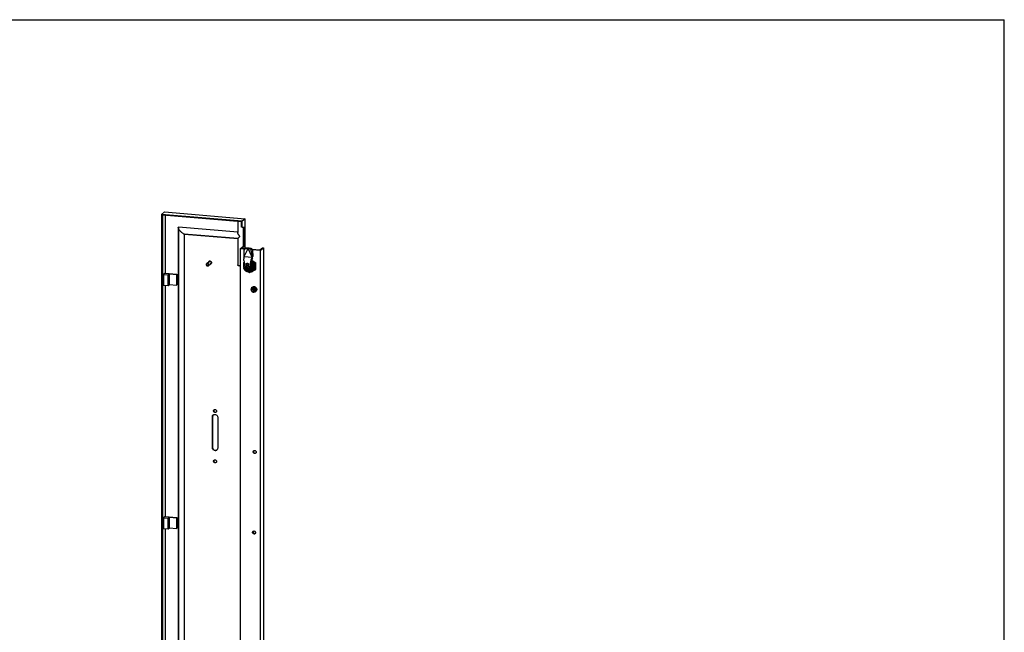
# Model space of a CAD drawing. Header units: inches. Extents: x 0 to 170, y 0 to 110.
# Tile 6 of 6: x 82 to 170, y 55 to 110. Entities that reach past the tile are written whole.
import ezdxf

# ---------------------------------------------------------------- set-up
doc = ezdxf.new("R2010")
doc.units = ezdxf.units.IN
doc.header["$LTSCALE"] = 9.35
doc.header["$MEASUREMENT"] = 0
doc.layers.get('0').update_dxf_attribs({"linetype": 'CONTINUOUS'})

msp = doc.modelspace()

# ---------------------------------------------------------------- linework, layer by layer
at = {"color": 7, "linetype": 'Continuous'}
for p in [(0, 110), (170, 0)]:
    msp.add_line(p, (170, 110), dxfattribs=at)
at = {"color": 6, "linetype": 'Continuous'}
for p, q in [((94.344, 92.523), (94.608, 92.738)), ((94.344, 92.523), (94.344, 17.192)), ((101.589, 91.916), (94.344, 92.523)), ((94.419, 92.441), (94.419, 17.262)), ((101.514, 91.846), (94.419, 92.441)), ((94.608, 92.738), (101.854, 92.131)), ((94.659, 92.421), (94.659, 87.23)), ((101.854, 92.131), (101.589, 91.916)), ((101.854, 89.516), (101.854, 92.131)), ((95.849, 91.337), (95.849, 18.519)), ((101.184, 90.922), (95.857, 91.368)), ((95.857, 91.337), (95.857, 18.525)), ((95.883, 91.228), (95.866, 91.266)), ((101.184, 91.874), (101.184, 90.889)), ((101.193, 91.873), (101.193, 90.921)), ((101.514, 91.37), (101.514, 91.846)), ((101.589, 91.364), (101.514, 91.37)), ((101.589, 91.364), (101.589, 91.916)), ((101.589, 91.364), (101.752, 91.359)), ((101.718, 91.232), (101.717, 91.269)), ((101.718, 89.866), (101.718, 91.232)), ((101.791, 91.263), (101.793, 91.226)), ((101.793, 89.86), (101.793, 91.226)), ((101.185, 90.346), (96.391, 90.748)), ((96.419, 19.047), (96.419, 90.752)), ((96.419, 90.752), (101.185, 90.352)), ((101.184, 90.346), (101.184, 87.96)), ((101.184, 90.346), (101.185, 90.346)), ((101.193, 90.351), (101.193, 87.978)), ((101.228, 90.392), (101.212, 90.376)), ((101.245, 90.408), (101.228, 90.392)), ((101.318, 90.479), (101.245, 90.408)), ((101.333, 90.493), (101.318, 90.479)), ((101.436, 89.466), (101.664, 89.651)), ((101.436, 18.92), (101.436, 89.466)), ((101.436, 89.466), (101.762, 89.439)), ((101.535, 89.48), (101.739, 89.645)), ((101.535, 89.48), (101.79, 89.458)), ((101.768, 88.84), (101.756, 89.366)), ((101.76, 88.737), (102.116, 89.467)), ((101.768, 89.329), (101.765, 89.3)), ((101.778, 88.773), (101.765, 89.3)), ((101.766, 89.422), (101.78, 89.447)), ((101.919, 89.45), (101.888, 89.445)), ((101.909, 89.516), (102.102, 89.525)), ((101.919, 89.45), (102.112, 89.458)), ((102.102, 89.525), (102.112, 89.458)), ((102.116, 89.467), (102.164, 89.506)), ((102.472, 88.677), (102.116, 89.467)), ((102.12, 89.458), (102.218, 89.515)), ((102.12, 89.458), (102.271, 89.42)), ((102.154, 89.509), (102.164, 89.506)), ((102.164, 89.506), (102.174, 89.508)), ((102.174, 89.508), (102.184, 89.51)), ((102.184, 89.51), (102.193, 89.511)), ((102.21, 89.514), (102.218, 89.515)), ((102.218, 89.515), (102.369, 89.477)), ((102.295, 89.411), (102.271, 89.42)), ((102.467, 89.402), (103.182, 89.342)), ((102.481, 89.379), (103.233, 89.316)), ((102.504, 89.303), (102.552, 88.774)), ((103.182, 89.342), (103.411, 89.527)), ((103.233, 89.316), (103.486, 89.521)), ((103.233, 18.769), (103.233, 89.316)), ((103.411, 89.527), (103.486, 89.521)), ((103.486, 89.521), (103.486, 18.974)), ((101.737, 88.39), (101.736, 88.413)), ((101.737, 88.39), (101.794, 88.082)), ((101.74, 88.502), (101.743, 88.522)), ((101.748, 88.649), (101.743, 88.522)), ((101.748, 88.649), (101.76, 88.7)), ((101.772, 88.746), (101.76, 88.737)), ((101.76, 88.7), (101.76, 88.737)), ((102.472, 88.64), (101.76, 88.7)), ((102.401, 88.467), (102.459, 88.589)), ((102.435, 88.387), (102.401, 88.467)), ((102.406, 89.246), (102.454, 88.717)), ((102.493, 88.509), (102.435, 88.387)), ((102.445, 88.407), (102.803, 88.167)), ((102.552, 88.774), (102.454, 88.717)), ((102.472, 88.64), (102.459, 88.589)), ((102.493, 88.509), (102.459, 88.589)), ((102.52, 88.717), (102.472, 88.677)), ((102.472, 88.677), (102.472, 88.64)), ((102.506, 88.56), (102.493, 88.509)), ((102.506, 88.56), (102.51, 88.579)), ((102.52, 88.679), (102.52, 88.717)), ((102.52, 88.659), (102.52, 88.679)), ((98.36, 87.986), (98.371, 87.957)), ((98.371, 87.957), (98.389, 87.932)), ((98.435, 88.131), (98.62, 88.281)), ((98.525, 87.903), (98.543, 87.915)), ((98.544, 88.042), (98.529, 88.062)), ((98.543, 87.915), (98.769, 88.098)), ((98.544, 87.947), (98.553, 87.969)), ((98.607, 88.296), (98.616, 88.304)), ((98.664, 88.301), (98.694, 88.303)), ((98.725, 88.077), (98.694, 88.075)), ((98.781, 88.082), (98.806, 88.106)), ((98.781, 88.082), (98.79, 88.09)), ((101.436, 87.884), (101.39, 87.886)), ((101.74, 87.997), (101.731, 87.907)), ((101.731, 87.907), (101.732, 87.955)), ((101.732, 87.86), (101.731, 87.907)), ((101.731, 87.907), (101.74, 87.816)), ((101.732, 87.955), (101.733, 88.004)), ((101.733, 87.812), (101.732, 87.86)), ((101.733, 88.004), (101.735, 88.054)), ((101.735, 87.765), (101.733, 87.812)), ((101.735, 88.054), (101.737, 88.106)), ((101.737, 88.106), (101.74, 88.159)), ((101.743, 87.802), (101.738, 87.738)), ((101.738, 87.738), (101.745, 87.675)), ((101.74, 88.159), (101.743, 88.213)), ((101.762, 88.08), (101.74, 87.997)), ((101.743, 87.621), (101.74, 87.669)), ((101.743, 88.213), (101.768, 88.224)), ((101.794, 88.082), (101.743, 87.802)), ((101.753, 87.613), (101.743, 87.621)), ((101.745, 87.675), (101.765, 87.614)), ((101.78, 88.117), (101.762, 88.08)), ((101.765, 87.614), (101.795, 87.556)), ((101.795, 87.556), (101.835, 87.505)), ((101.837, 87.782), (101.833, 87.737)), ((101.833, 87.737), (101.839, 87.685)), ((101.85, 87.822), (101.837, 87.782)), ((101.839, 87.685), (101.855, 87.637)), ((101.871, 87.86), (101.85, 87.822)), ((101.855, 87.637), (101.882, 87.592)), ((101.898, 87.892), (101.871, 87.86)), ((101.878, 87.764), (101.875, 87.73)), ((101.875, 87.73), (101.878, 87.695)), ((101.887, 87.796), (101.878, 87.764)), ((101.878, 87.695), (101.888, 87.662)), ((101.882, 87.592), (101.917, 87.553)), ((101.903, 87.825), (101.887, 87.796)), ((101.888, 87.662), (101.903, 87.631)), ((101.932, 87.917), (101.898, 87.892)), ((101.924, 87.85), (101.903, 87.825)), ((101.903, 87.631), (101.923, 87.603)), ((101.917, 87.553), (101.959, 87.522)), ((101.923, 87.603), (101.948, 87.578)), ((101.951, 87.871), (101.924, 87.85)), ((101.971, 87.935), (101.932, 87.917)), ((101.948, 87.578), (101.978, 87.558)), ((101.955, 88.035), (101.952, 88.057)), ((101.952, 87.729), (101.966, 87.732)), ((102.015, 87.706), (101.952, 87.691)), ((101.961, 87.69), (101.952, 87.691)), ((101.982, 87.887), (101.953, 87.872)), ((101.963, 88.014), (101.955, 88.035)), ((101.959, 87.522), (102.007, 87.501)), ((101.97, 87.688), (101.961, 87.69)), ((101.976, 87.996), (101.963, 88.014)), ((101.979, 87.687), (101.97, 87.688)), ((102.012, 87.944), (101.971, 87.935)), ((101.977, 88.096), (101.974, 88.076)), ((101.974, 88.076), (101.977, 88.054)), ((101.993, 87.982), (101.976, 87.996)), ((101.985, 88.115), (101.977, 88.096)), ((101.978, 87.558), (102.013, 87.543)), ((101.979, 88.117), (101.993, 88.126)), ((101.989, 87.686), (101.979, 87.687)), ((102.018, 87.895), (101.982, 87.887)), ((101.989, 87.724), (101.998, 87.722)), ((101.989, 87.722), (101.991, 87.705)), ((101.998, 87.684), (101.989, 87.686)), ((101.993, 88.126), (102.012, 88.132)), ((102.012, 87.972), (101.993, 87.982)), ((101.998, 87.722), (102.008, 87.721)), ((102.008, 87.683), (101.998, 87.684)), ((102.012, 88.132), (102.034, 88.134)), ((102.034, 87.967), (102.012, 87.972)), ((102.056, 87.945), (102.012, 87.944)), ((102.013, 87.543), (102.05, 87.535)), ((102.016, 87.739), (102.015, 87.728)), ((102.015, 87.721), (102.015, 87.706)), ((102.036, 87.706), (102.015, 87.706)), ((102.015, 87.675), (102.016, 87.665)), ((102.016, 88), (102.035, 87.99)), ((102.016, 87.749), (102.016, 87.739)), ((102.016, 87.665), (102.016, 87.655)), ((102.016, 87.655), (102.017, 87.646)), ((102.056, 87.895), (102.018, 87.895)), ((102.019, 87.792), (102.018, 87.781)), ((102.018, 87.627), (102.019, 87.618)), ((102.041, 87.768), (102.019, 87.792)), ((102.019, 87.792), (102.025, 87.791)), ((102.019, 87.618), (102.023, 87.627)), ((102.021, 87.662), (102.037, 87.654)), ((102.025, 87.791), (102.031, 87.791)), ((102.026, 87.636), (102.041, 87.677)), ((102.031, 87.791), (102.038, 87.79)), ((102.034, 88.134), (102.079, 88.13)), ((102.079, 87.963), (102.034, 87.967)), ((102.035, 87.99), (102.057, 87.985)), ((102.035, 87.705), (102.088, 87.701)), ((102.044, 87.744), (102.036, 87.744)), ((102.037, 87.654), (102.046, 87.652)), ((102.038, 87.79), (102.044, 87.79)), ((102.041, 87.768), (102.045, 87.734)), ((102.053, 87.767), (102.041, 87.768)), ((102.046, 87.726), (102.041, 87.677)), ((102.049, 87.676), (102.041, 87.677)), ((102.044, 87.79), (102.05, 87.789)), ((102.044, 87.706), (102.044, 87.744)), ((102.052, 87.713), (102.044, 87.706)), ((102.065, 87.706), (102.044, 87.706)), ((102.05, 87.789), (102.057, 87.789)), ((102.05, 87.535), (102.087, 87.536)), ((102.053, 87.736), (102.054, 87.746)), ((102.053, 87.725), (102.053, 87.736)), ((102.053, 87.662), (102.053, 87.672)), ((102.054, 87.652), (102.053, 87.662)), ((102.054, 87.757), (102.055, 87.767)), ((102.054, 87.746), (102.054, 87.757)), ((102.054, 87.642), (102.054, 87.652)), ((102.055, 87.633), (102.054, 87.642)), ((102.055, 87.767), (102.056, 87.778)), ((102.056, 87.624), (102.055, 87.633)), ((102.101, 87.937), (102.056, 87.945)), ((102.093, 87.887), (102.056, 87.895)), ((102.056, 87.778), (102.057, 87.789)), ((102.057, 87.614), (102.056, 87.624)), ((102.057, 87.789), (102.061, 87.784)), ((102.064, 87.634), (102.057, 87.614)), ((102.06, 87.717), (102.071, 87.716)), ((102.071, 87.678), (102.06, 87.679)), ((102.081, 87.703), (102.065, 87.706)), ((102.081, 87.703), (102.071, 87.716)), ((102.071, 87.716), (102.081, 87.716)), ((102.081, 87.678), (102.071, 87.678)), ((102.101, 87.964), (102.079, 87.963)), ((102.081, 87.711), (102.08, 87.694)), ((102.081, 87.716), (102.092, 87.715)), ((102.083, 87.715), (102.081, 87.703)), ((102.087, 87.536), (102.123, 87.544)), ((102.105, 87.698), (102.088, 87.701)), ((102.092, 87.715), (102.102, 87.715)), ((102.127, 87.873), (102.093, 87.887)), ((102.12, 87.971), (102.101, 87.964)), ((102.142, 87.92), (102.101, 87.937)), ((102.102, 87.982), (102.125, 87.983)), ((102.102, 87.715), (102.113, 87.715)), ((102.105, 87.711), (102.105, 87.698)), ((102.115, 87.687), (102.105, 87.698)), ((102.106, 87.493), (102.153, 87.506)), ((102.113, 87.715), (102.124, 87.715)), ((102.124, 87.677), (102.113, 87.677)), ((102.119, 87.72), (102.124, 87.715)), ((102.124, 87.677), (102.119, 87.682)), ((102.12, 88.115), (102.137, 88.101)), ((102.133, 87.979), (102.12, 87.971)), ((102.123, 87.544), (102.155, 87.559)), ((102.124, 87.684), (102.124, 87.696)), ((102.124, 87.677), (102.124, 87.684)), ((102.157, 87.852), (102.127, 87.873)), ((102.141, 87.985), (102.133, 87.979)), ((102.137, 88.101), (102.15, 88.083)), ((102.181, 87.896), (102.142, 87.92)), ((102.15, 88.083), (102.158, 88.062)), ((102.153, 87.506), (102.196, 87.529)), ((102.155, 87.559), (102.182, 87.58)), ((102.183, 87.828), (102.157, 87.852)), ((102.158, 88.062), (102.161, 88.04)), ((102.215, 87.865), (102.181, 87.896)), ((102.182, 87.58), (102.203, 87.606)), ((102.203, 87.799), (102.183, 87.828)), ((102.196, 87.529), (102.231, 87.562)), ((102.218, 87.768), (102.203, 87.799)), ((102.203, 87.606), (102.218, 87.635)), ((102.242, 87.828), (102.215, 87.865)), ((102.227, 87.735), (102.218, 87.768)), ((102.218, 87.635), (102.227, 87.666)), ((102.231, 87.7), (102.227, 87.735)), ((102.227, 87.668), (102.231, 87.7)), ((102.231, 87.562), (102.258, 87.603)), ((102.263, 87.788), (102.242, 87.828)), ((102.258, 87.603), (102.274, 87.648)), ((102.275, 87.745), (102.263, 87.788)), ((102.274, 87.648), (102.28, 87.699)), ((102.28, 87.699), (102.275, 87.745)), ((102.284, 87.473), (102.323, 87.52)), ((102.297, 87.466), (102.349, 87.507)), ((102.338, 87.518), (102.315, 87.498)), ((102.318, 88.038), (102.376, 88.337)), ((102.367, 88.077), (102.318, 88.038)), ((102.369, 87.75), (102.318, 88.038)), ((102.323, 87.52), (102.351, 87.573)), ((102.374, 87.563), (102.338, 87.518)), ((102.349, 87.507), (102.389, 87.558)), ((102.351, 87.573), (102.369, 87.634)), ((102.424, 88.376), (102.367, 88.077)), ((102.367, 88.077), (102.418, 87.789)), ((102.372, 87.73), (102.369, 87.75)), ((102.401, 87.614), (102.374, 87.563)), ((102.376, 88.337), (102.424, 88.376)), ((102.378, 88.359), (102.376, 88.337)), ((102.38, 88.091), (102.425, 88.049)), ((102.429, 87.944), (102.388, 88)), ((102.389, 87.558), (102.419, 87.618)), ((102.425, 87.82), (102.4, 87.889)), ((102.418, 87.673), (102.401, 87.614)), ((102.409, 88.23), (102.452, 88.203)), ((102.425, 87.517), (102.409, 87.502)), ((102.45, 88.311), (102.415, 88.329)), ((102.417, 88.338), (102.449, 88.315)), ((102.421, 87.692), (102.418, 87.673)), ((102.419, 87.618), (102.434, 87.684)), ((102.425, 88.049), (102.454, 88.013)), ((102.437, 87.752), (102.425, 87.82)), ((102.467, 87.565), (102.425, 87.517)), ((102.459, 87.882), (102.429, 87.944)), ((102.434, 87.684), (102.437, 87.752)), ((102.449, 88.315), (102.49, 88.287)), ((102.49, 88.287), (102.45, 88.311)), ((102.452, 88.203), (102.492, 88.171)), ((102.454, 88.013), (102.479, 87.974)), ((102.5, 87.62), (102.467, 87.565)), ((102.479, 87.974), (102.5, 87.934)), ((102.483, 87.682), (102.487, 87.749)), ((102.51, 87.529), (102.492, 87.515)), ((102.522, 87.681), (102.5, 87.62)), ((102.51, 87.529), (102.506, 87.526)), ((102.528, 87.545), (102.51, 87.529)), ((102.534, 87.747), (102.522, 87.681)), ((102.527, 87.847), (102.534, 87.802)), ((102.528, 87.568), (102.551, 87.61)), ((102.561, 87.579), (102.528, 87.545)), ((102.539, 87.803), (102.539, 87.747)), ((102.54, 87.723), (102.539, 87.747)), ((102.545, 87.904), (102.548, 87.931)), ((102.548, 87.931), (102.551, 87.958)), ((102.551, 87.958), (102.611, 88.007)), ((102.611, 87.659), (102.551, 87.61)), ((102.588, 87.617), (102.561, 87.579)), ((102.563, 87.446), (102.624, 87.503)), ((102.588, 88.053), (102.611, 88.007)), ((102.611, 87.659), (102.588, 87.617)), ((102.611, 87.907), (102.611, 88.007)), ((102.611, 87.907), (102.618, 87.913)), ((102.611, 87.71), (102.619, 87.742)), ((102.611, 87.71), (102.612, 87.727)), ((102.611, 87.659), (102.611, 87.71)), ((102.616, 87.883), (102.612, 87.908)), ((102.612, 87.727), (102.613, 87.744)), ((102.621, 87.874), (102.613, 87.908)), ((102.613, 87.761), (102.617, 87.785)), ((102.619, 87.766), (102.613, 87.761)), ((102.613, 87.744), (102.613, 87.761)), ((102.619, 87.859), (102.616, 87.883)), ((102.617, 87.785), (102.619, 87.809)), ((102.62, 87.834), (102.619, 87.859)), ((102.619, 87.809), (102.62, 87.834)), ((102.619, 87.742), (102.624, 87.775)), ((102.625, 87.841), (102.621, 87.874)), ((102.624, 87.775), (102.626, 87.808)), ((102.624, 87.503), (102.675, 87.572)), ((102.626, 87.808), (102.625, 87.841)), ((102.754, 87.536), (102.661, 87.487)), ((102.712, 88), (102.675, 88.084)), ((102.675, 87.572), (102.712, 87.65)), ((102.734, 87.913), (102.712, 88)), ((102.712, 87.65), (102.734, 87.733)), ((102.742, 87.822), (102.734, 87.913)), ((102.734, 87.733), (102.742, 87.822)), ((102.743, 87.87), (102.742, 87.822)), ((102.745, 87.68), (102.748, 87.632)), ((102.748, 87.632), (102.751, 87.584)), ((102.751, 87.584), (102.754, 87.536)), ((102.754, 88.128), (102.803, 88.167)), ((102.754, 87.536), (102.803, 87.575)), ((102.803, 87.575), (102.803, 88.167)), ((94.659, 87.23), (94.521, 87.117)), ((94.521, 87.117), (94.521, 86.16)), ((94.521, 87.117), (94.951, 87.081)), ((94.659, 87.23), (95.708, 87.142)), ((94.951, 87.081), (95.066, 87.174)), ((94.951, 86.124), (94.951, 87.081)), ((95.066, 86.217), (95.066, 87.174)), ((95.066, 87.174), (95.684, 87.122)), ((95.708, 87.142), (95.684, 87.122)), ((95.684, 87.122), (95.684, 86.165)), ((95.708, 87.142), (95.708, 86.185)), ((101.998, 87.406), (102.06, 87.395)), ((102.007, 87.501), (102.056, 87.492)), ((102.056, 87.492), (102.106, 87.493)), ((102.111, 87.362), (102.067, 87.388)), ((102.069, 87.396), (102.106, 87.38)), ((102.106, 87.38), (102.149, 87.367)), ((102.156, 87.335), (102.111, 87.362)), ((102.117, 87.391), (102.182, 87.392)), ((102.149, 87.367), (102.193, 87.358)), ((102.202, 87.309), (102.156, 87.335)), ((102.181, 87.411), (102.236, 87.437)), ((102.182, 87.392), (102.246, 87.404)), ((102.193, 87.358), (102.237, 87.352)), ((102.249, 87.283), (102.202, 87.309)), ((102.236, 87.437), (102.267, 87.459)), ((102.238, 87.436), (102.297, 87.466)), ((102.246, 87.404), (102.306, 87.428)), ((102.329, 87.321), (102.249, 87.283)), ((102.267, 87.459), (102.284, 87.473)), ((102.306, 87.428), (102.362, 87.465)), ((102.321, 87.421), (102.348, 87.421)), ((102.325, 87.352), (102.368, 87.359)), ((102.409, 87.36), (102.329, 87.321)), ((102.348, 87.421), (102.391, 87.441)), ((102.368, 87.359), (102.41, 87.368)), ((102.391, 87.441), (102.431, 87.466)), ((102.49, 87.4), (102.409, 87.36)), ((102.41, 87.368), (102.45, 87.382)), ((102.431, 87.466), (102.449, 87.48)), ((102.449, 87.48), (102.468, 87.496)), ((102.455, 87.484), (102.449, 87.48)), ((102.45, 87.382), (102.49, 87.4)), ((102.49, 87.4), (102.563, 87.446)), ((102.573, 87.442), (102.49, 87.4)), ((102.661, 87.487), (102.573, 87.442)), ((94.521, 86.16), (94.951, 86.124)), ((94.659, 86.149), (94.659, 65.397)), ((94.951, 86.124), (95.066, 86.217)), ((95.066, 86.217), (95.684, 86.165)), ((95.708, 86.185), (95.684, 86.165)), ((102.383, 85.748), (102.374, 85.774)), ((102.393, 85.775), (102.392, 85.732)), ((102.403, 85.815), (102.393, 85.775)), ((102.402, 85.823), (102.408, 85.865)), ((102.421, 85.852), (102.403, 85.815)), ((102.408, 85.865), (102.421, 85.904)), ((102.421, 85.904), (102.44, 85.94)), ((102.448, 85.882), (102.421, 85.852)), ((102.43, 85.741), (102.426, 85.712)), ((102.44, 85.94), (102.466, 85.972)), ((102.443, 85.879), (102.458, 85.901)), ((102.454, 85.887), (102.448, 85.882)), ((102.454, 85.887), (102.46, 85.892)), ((102.458, 85.901), (102.475, 85.924)), ((102.479, 85.905), (102.46, 85.892)), ((102.482, 85.806), (102.464, 85.794)), ((102.473, 85.801), (102.464, 85.794)), ((102.466, 85.972), (102.484, 85.988)), ((102.486, 85.784), (102.467, 85.771)), ((102.475, 85.924), (102.491, 85.947)), ((102.5, 85.916), (102.479, 85.905)), ((102.484, 85.988), (102.498, 85.998)), ((102.49, 85.993), (102.484, 85.988)), ((102.509, 85.791), (102.486, 85.784)), ((102.491, 85.947), (102.541, 85.987)), ((102.498, 85.998), (102.533, 86.018)), ((102.498, 85.821), (102.516, 85.833)), ((102.522, 85.924), (102.5, 85.916)), ((102.516, 85.833), (102.543, 85.842)), ((102.541, 85.987), (102.574, 85.98)), ((102.541, 85.937), (102.567, 85.932)), ((102.567, 85.932), (102.593, 85.929)), ((102.595, 85.796), (102.568, 85.81)), ((102.593, 85.928), (102.569, 85.93)), ((102.573, 86.035), (102.627, 86.042)), ((102.618, 85.776), (102.595, 85.796)), ((102.622, 85.716), (102.613, 85.739)), ((102.614, 86.037), (102.657, 86.035)), ((102.627, 86.042), (102.681, 86.037)), ((102.644, 85.969), (102.681, 85.964)), ((102.681, 86.037), (102.733, 86.019)), ((102.681, 85.964), (102.719, 85.961)), ((102.708, 85.918), (102.758, 85.959)), ((102.719, 85.961), (102.758, 85.959)), ((102.733, 86.019), (102.784, 85.99)), ((102.74, 86.009), (102.778, 85.985)), ((102.758, 85.959), (102.771, 85.922)), ((102.771, 85.922), (102.785, 85.887)), ((102.778, 85.985), (102.816, 85.951)), ((102.784, 85.99), (102.818, 85.96)), ((102.785, 85.887), (102.801, 85.852)), ((102.801, 85.852), (102.818, 85.818)), ((102.805, 85.713), (102.854, 85.753)), ((102.816, 85.951), (102.846, 85.911)), ((102.818, 85.96), (102.846, 85.926)), ((102.818, 85.818), (102.836, 85.785)), ((102.836, 85.785), (102.854, 85.753)), ((102.846, 85.926), (102.868, 85.887)), ((102.846, 85.911), (102.869, 85.866)), ((102.868, 85.887), (102.884, 85.846)), ((102.884, 85.846), (102.892, 85.804)), ((102.888, 85.771), (102.884, 85.723)), ((102.894, 85.76), (102.885, 85.709)), ((102.892, 85.804), (102.894, 85.76)), ((102.392, 85.732), (102.4, 85.69)), ((102.4, 85.69), (102.418, 85.65)), ((102.418, 85.65), (102.443, 85.614)), ((102.426, 85.712), (102.43, 85.682)), ((102.443, 85.731), (102.439, 85.706)), ((102.439, 85.706), (102.443, 85.68)), ((102.443, 85.614), (102.476, 85.584)), ((102.471, 85.57), (102.456, 85.595)), ((102.459, 85.629), (102.482, 85.609)), ((102.466, 85.636), (102.486, 85.619)), ((102.471, 85.57), (102.481, 85.578)), ((102.497, 85.565), (102.471, 85.57)), ((102.476, 85.584), (102.513, 85.562)), ((102.482, 85.609), (102.509, 85.595)), ((102.486, 85.619), (102.508, 85.608)), ((102.508, 85.608), (102.532, 85.603)), ((102.509, 85.595), (102.538, 85.589)), ((102.513, 85.562), (102.554, 85.548)), ((102.532, 85.603), (102.556, 85.604)), ((102.554, 85.548), (102.596, 85.544)), ((102.556, 85.604), (102.579, 85.611)), ((102.579, 85.611), (102.598, 85.625)), ((102.595, 85.599), (102.613, 85.611)), ((102.596, 85.544), (102.637, 85.55)), ((102.598, 85.625), (102.613, 85.643)), ((102.613, 85.643), (102.622, 85.664)), ((102.623, 85.619), (102.613, 85.611)), ((102.613, 85.611), (102.618, 85.615)), ((102.618, 85.615), (102.636, 85.637)), ((102.626, 85.69), (102.622, 85.716)), ((102.622, 85.664), (102.626, 85.69)), ((102.636, 85.637), (102.647, 85.664)), ((102.637, 85.55), (102.675, 85.564)), ((102.647, 85.664), (102.651, 85.693)), ((102.687, 85.54), (102.66, 85.542)), ((102.675, 85.564), (102.702, 85.582)), ((102.7, 85.56), (102.687, 85.54)), ((102.687, 85.54), (102.691, 85.543)), ((102.713, 85.58), (102.7, 85.56)), ((102.702, 85.582), (102.708, 85.587)), ((102.708, 85.587), (102.721, 85.599)), ((102.711, 85.559), (102.737, 85.58)), ((102.721, 85.599), (102.741, 85.623)), ((102.753, 85.607), (102.737, 85.58)), ((102.741, 85.623), (102.756, 85.65)), ((102.756, 85.645), (102.741, 85.623)), ((102.782, 85.574), (102.741, 85.554)), ((102.771, 85.634), (102.753, 85.607)), ((102.79, 85.663), (102.771, 85.634)), ((102.806, 85.591), (102.782, 85.574)), ((102.811, 85.692), (102.79, 85.663)), ((102.819, 85.602), (102.806, 85.591)), ((102.812, 85.596), (102.806, 85.591)), ((102.832, 85.723), (102.811, 85.692)), ((102.848, 85.637), (102.82, 85.603)), ((102.871, 85.678), (102.848, 85.637)), ((102.884, 85.723), (102.871, 85.678)), ((102.885, 85.709), (102.874, 85.679)), ((98.912, 74.347), (98.918, 74.402)), ((98.912, 71.574), (98.912, 74.347)), ((98.941, 74.414), (98.936, 74.366)), ((98.936, 74.366), (98.936, 71.594)), ((98.964, 74.493), (98.992, 74.521)), ((98.992, 74.521), (99.001, 74.528)), ((99.001, 74.528), (99.046, 74.552)), ((99.016, 74.881), (99.019, 74.911)), ((99.019, 74.85), (99.016, 74.881)), ((99.04, 74.901), (99.043, 74.871)), ((99.043, 74.871), (99.053, 74.842)), ((99.061, 74.979), (99.065, 74.982)), ((99.118, 75.004), (99.15, 75.005)), ((99.15, 74.734), (99.119, 74.741)), ((99.142, 74.761), (99.174, 74.754)), ((99.181, 74.736), (99.15, 74.734)), ((99.174, 74.754), (99.205, 74.755)), ((99.255, 74.778), (99.238, 74.761)), ((99.27, 74.919), (99.28, 74.89)), ((99.297, 74.504), (99.334, 74.463)), ((99.381, 74.363), (99.387, 74.307)), ((99.387, 74.307), (99.387, 71.534)), ((99.15, 71.313), (99.102, 71.322)), ((99.126, 71.342), (99.174, 71.333)), ((99.197, 71.314), (99.15, 71.313)), ((99.174, 71.333), (99.221, 71.334)), ((99.318, 71.37), (99.307, 71.36)), ((99.347, 71.403), (99.318, 71.37)), ((99.387, 71.534), (99.382, 71.486)), ((102.602, 71.223), (102.605, 71.193)), ((102.605, 71.193), (102.614, 71.165)), ((102.622, 71.298), (102.626, 71.301)), ((102.678, 71.323), (102.709, 71.324)), ((102.709, 71.059), (102.679, 71.065)), ((102.702, 71.085), (102.733, 71.078)), ((102.74, 71.06), (102.709, 71.059)), ((102.733, 71.078), (102.763, 71.079)), ((102.791, 71.288), (102.812, 71.265)), ((102.812, 71.101), (102.796, 71.085)), ((102.812, 71.265), (102.827, 71.239)), ((102.827, 71.239), (102.837, 71.211)), ((99.016, 70.359), (99.019, 70.389)), ((99.019, 70.329), (99.016, 70.359)), ((99.04, 70.38), (99.043, 70.35)), ((99.043, 70.35), (99.053, 70.321)), ((99.061, 70.458), (99.065, 70.461)), ((99.118, 70.483), (99.15, 70.484)), ((99.15, 70.213), (99.119, 70.22)), ((99.142, 70.239), (99.174, 70.233)), ((99.181, 70.215), (99.15, 70.213)), ((99.174, 70.233), (99.205, 70.234)), ((99.255, 70.257), (99.238, 70.24)), ((99.27, 70.398), (99.28, 70.369)), ((94.659, 65.397), (94.521, 65.285)), ((94.521, 65.285), (94.521, 64.328)), ((94.521, 65.285), (94.951, 65.249)), ((94.659, 65.397), (95.708, 65.309)), ((94.951, 65.249), (95.066, 65.342)), ((94.951, 64.292), (94.951, 65.249)), ((95.066, 64.385), (95.066, 65.342)), ((95.066, 65.342), (95.684, 65.29)), ((95.708, 65.309), (95.684, 65.29)), ((95.684, 65.29), (95.684, 64.333)), ((95.708, 65.309), (95.708, 64.353)), ((94.521, 64.328), (94.951, 64.292)), ((94.659, 64.317), (94.659, 45.653)), ((94.951, 64.292), (95.066, 64.385)), ((95.066, 64.385), (95.684, 64.333)), ((95.708, 64.353), (95.684, 64.333)), ((102.522, 63.974), (102.525, 64.003)), ((102.525, 63.945), (102.522, 63.974)), ((102.549, 64.02), (102.546, 63.994)), ((102.546, 63.994), (102.549, 63.967)), ((102.549, 63.967), (102.556, 63.942)), ((102.55, 64.054), (102.566, 64.07)), ((102.561, 63.965), (102.555, 64.001)), ((102.556, 63.942), (102.568, 63.918)), ((102.567, 64.038), (102.564, 64.008)), ((102.564, 64.008), (102.567, 63.978)), ((102.566, 64.07), (102.57, 64.073)), ((102.567, 63.978), (102.577, 63.95)), ((102.568, 63.918), (102.584, 63.897)), ((102.577, 63.95), (102.592, 63.923)), ((102.592, 63.923), (102.613, 63.9)), ((102.613, 63.9), (102.638, 63.882)), ((102.622, 64.095), (102.653, 64.096)), ((102.654, 63.865), (102.622, 63.88)), ((102.653, 63.83), (102.622, 63.837)), ((102.651, 63.855), (102.677, 63.85)), ((102.653, 64.096), (102.679, 64.091)), ((102.679, 63.831), (102.653, 63.83)), ((102.687, 63.857), (102.654, 63.865)), ((102.703, 63.836), (102.679, 63.831)), ((102.745, 63.861), (102.739, 63.856)), ((102.745, 64.049), (102.761, 64.028)), ((102.761, 63.88), (102.745, 63.861)), ((102.774, 63.902), (102.761, 63.88)), ((102.781, 63.926), (102.774, 63.902)), ((102.781, 63.979), (102.784, 63.952)), ((102.784, 63.952), (102.781, 63.926))]:
    msp.add_line(p, q, dxfattribs=at)
for points in [[(95.849, 91.337), (95.85, 91.352), (95.857, 91.368)], [(95.866, 91.266), (95.854, 91.3), (95.849, 91.33), (95.849, 91.337)], [(96.054, 90.992), (96.01, 91.043), (95.97, 91.093), (95.936, 91.141), (95.907, 91.186), (95.883, 91.228)], [(101.717, 91.269), (101.713, 91.301), (101.707, 91.327), (101.699, 91.347), (101.689, 91.36)], [(101.752, 91.359), (101.763, 91.354), (101.773, 91.342), (101.781, 91.322), (101.788, 91.295), (101.791, 91.263)], [(96.347, 90.759), (96.313, 90.775), (96.276, 90.797), (96.236, 90.825), (96.193, 90.859), (96.148, 90.898), (96.101, 90.942), (96.054, 90.992)], [(96.391, 90.748), (96.377, 90.75), (96.347, 90.759)], [(96.419, 90.752), (96.401, 90.747), (96.391, 90.748)], [(101.184, 90.889), (101.187, 90.907), (101.193, 90.921)], [(101.349, 90.587), (101.323, 90.621), (101.314, 90.632), (101.305, 90.644), (101.296, 90.657), (101.286, 90.67), (101.277, 90.684), (101.267, 90.698), (101.258, 90.713), (101.248, 90.728), (101.238, 90.744), (101.229, 90.761), (101.22, 90.778), (101.211, 90.796), (101.203, 90.815), (101.195, 90.834), (101.19, 90.853), (101.186, 90.872), (101.184, 90.889)], [(101.212, 90.376), (101.205, 90.369), (101.198, 90.362), (101.192, 90.356), (101.188, 90.351), (101.185, 90.347), (101.184, 90.346)], [(101.185, 90.346), (101.187, 90.347), (101.193, 90.351)], [(101.373, 90.546), (101.37, 90.537), (101.366, 90.529), (101.36, 90.522), (101.354, 90.515), (101.347, 90.508), (101.34, 90.501), (101.333, 90.493)], [(101.373, 90.546), (101.369, 90.556), (101.364, 90.567), (101.357, 90.577), (101.349, 90.587)], [(101.664, 89.651), (101.675, 89.664), (101.685, 89.682), (101.694, 89.705)], [(101.694, 89.705), (101.702, 89.733), (101.709, 89.764), (101.714, 89.797)], [(101.714, 89.797), (101.717, 89.831), (101.718, 89.866)], [(101.777, 89.726), (101.769, 89.699), (101.76, 89.675), (101.75, 89.658), (101.739, 89.645)], [(101.756, 89.366), (101.758, 89.395), (101.766, 89.422)], [(101.79, 89.38), (101.776, 89.355), (101.768, 89.329)], [(101.789, 89.791), (101.784, 89.757), (101.777, 89.726)], [(101.78, 89.447), (101.799, 89.469), (101.822, 89.488), (101.849, 89.502), (101.878, 89.511), (101.909, 89.516)], [(101.793, 89.86), (101.792, 89.825), (101.789, 89.791)], [(101.888, 89.445), (101.859, 89.436), (101.832, 89.421), (101.809, 89.403), (101.79, 89.38)], [(102.102, 89.525), (102.113, 89.522), (102.123, 89.519), (102.134, 89.516), (102.144, 89.513), (102.154, 89.509)], [(102.115, 89.463), (102.116, 89.466), (102.119, 89.469)], [(102.193, 89.511), (102.202, 89.513), (102.21, 89.514)], [(102.378, 89.331), (102.361, 89.356), (102.341, 89.379), (102.319, 89.397), (102.295, 89.411)], [(102.369, 89.477), (102.394, 89.468), (102.417, 89.454), (102.439, 89.436), (102.459, 89.414), (102.476, 89.388)], [(102.406, 89.246), (102.401, 89.276), (102.391, 89.304), (102.378, 89.331)], [(102.476, 89.388), (102.49, 89.361), (102.499, 89.333), (102.504, 89.303)], [(101.736, 88.413), (101.735, 88.435), (101.736, 88.458), (101.737, 88.48), (101.74, 88.502)], [(101.773, 88.766), (101.769, 88.754), (101.768, 88.752)], [(102.401, 88.467), (102.395, 88.447), (102.39, 88.426), (102.385, 88.404), (102.381, 88.381), (102.378, 88.359)], [(102.435, 88.387), (102.433, 88.385), (102.431, 88.383), (102.429, 88.382), (102.428, 88.38), (102.426, 88.378), (102.424, 88.376)], [(102.51, 88.579), (102.514, 88.598), (102.516, 88.618), (102.518, 88.638), (102.52, 88.659)], [(102.552, 88.774), (102.548, 88.765), (102.543, 88.756), (102.538, 88.746), (102.532, 88.737), (102.526, 88.727), (102.52, 88.717)], [(98.36, 88.045), (98.356, 88.015), (98.36, 87.986)], [(98.394, 88.098), (98.389, 88.093), (98.371, 88.071), (98.36, 88.045)], [(98.372, 88.034), (98.369, 88.009), (98.372, 87.985), (98.381, 87.961)], [(98.462, 88.096), (98.437, 88.095), (98.415, 88.087), (98.396, 88.074), (98.381, 88.056), (98.372, 88.034)], [(98.381, 87.961), (98.396, 87.94), (98.415, 87.923), (98.437, 87.912), (98.463, 87.906)], [(98.389, 87.932), (98.412, 87.912), (98.44, 87.899), (98.469, 87.892)], [(98.468, 88.12), (98.439, 88.119), (98.412, 88.109), (98.394, 88.098)], [(98.529, 88.062), (98.51, 88.079), (98.488, 88.09), (98.462, 88.096)], [(98.463, 87.906), (98.488, 87.908), (98.51, 87.915), (98.529, 87.929), (98.544, 87.947)], [(98.548, 88.08), (98.525, 88.1), (98.497, 88.114), (98.468, 88.12)], [(98.469, 87.892), (98.498, 87.894), (98.525, 87.903)], [(98.543, 87.915), (98.548, 87.919), (98.566, 87.941), (98.577, 87.968), (98.581, 87.997), (98.577, 88.027)], [(98.553, 87.969), (98.556, 87.993), (98.553, 88.018), (98.544, 88.042)], [(98.577, 88.027), (98.566, 88.055), (98.548, 88.08)], [(98.607, 88.296), (98.591, 88.28), (98.576, 88.257), (98.57, 88.241)], [(98.582, 88.198), (98.586, 88.227), (98.596, 88.254), (98.614, 88.276), (98.62, 88.281)], [(98.694, 88.322), (98.664, 88.321), (98.636, 88.313), (98.612, 88.299), (98.607, 88.296)], [(98.62, 88.281), (98.637, 88.292), (98.664, 88.301)], [(98.752, 88.304), (98.725, 88.316), (98.694, 88.322)], [(98.694, 88.303), (98.724, 88.296), (98.751, 88.283), (98.774, 88.263)], [(98.703, 88.33), (98.734, 88.323), (98.761, 88.311), (98.786, 88.293), (98.806, 88.27), (98.822, 88.244), (98.831, 88.215), (98.834, 88.186), (98.831, 88.157), (98.822, 88.13), (98.806, 88.106)], [(98.719, 88.057), (98.725, 88.058), (98.752, 88.065), (98.776, 88.079), (98.781, 88.082)], [(98.769, 88.098), (98.751, 88.086), (98.725, 88.077)], [(98.822, 88.207), (98.813, 88.236), (98.798, 88.262), (98.777, 88.285), (98.752, 88.304)], [(98.802, 88.21), (98.806, 88.18), (98.803, 88.151), (98.792, 88.125), (98.774, 88.103), (98.769, 88.098)], [(98.774, 88.263), (98.791, 88.238), (98.802, 88.21)], [(98.797, 88.098), (98.812, 88.122), (98.822, 88.149)], [(98.822, 88.149), (98.825, 88.178), (98.822, 88.207)], [(101.184, 87.96), (101.185, 87.963), (101.193, 87.978)], [(101.39, 87.886), (101.337, 87.892), (101.292, 87.9), (101.253, 87.91), (101.222, 87.922), (101.2, 87.935), (101.187, 87.949), (101.184, 87.96)], [(101.835, 87.505), (101.883, 87.462), (101.938, 87.429), (101.998, 87.406)], [(101.952, 88.057), (101.955, 88.079), (101.963, 88.098), (101.976, 88.114), (101.979, 88.117)], [(101.952, 87.729), (101.952, 87.726), (101.952, 87.723), (101.952, 87.72), (101.952, 87.717), (101.952, 87.713), (101.952, 87.71)], [(101.952, 87.729), (101.961, 87.728), (101.97, 87.726), (101.979, 87.725), (101.989, 87.724)], [(101.952, 87.71), (101.952, 87.707), (101.952, 87.704), (101.952, 87.701), (101.952, 87.698), (101.952, 87.694), (101.952, 87.691)], [(101.977, 88.054), (101.985, 88.033), (101.999, 88.015), (102.016, 88)], [(102.015, 87.728), (102.015, 87.726), (102.014, 87.724), (102.013, 87.723), (102.012, 87.722), (102.01, 87.721), (102.008, 87.721)], [(102.008, 87.683), (102.01, 87.683), (102.012, 87.682), (102.013, 87.681), (102.014, 87.679), (102.015, 87.677), (102.015, 87.675)], [(102.018, 87.781), (102.017, 87.77), (102.017, 87.76), (102.016, 87.749)], [(102.017, 87.646), (102.017, 87.636), (102.018, 87.627)], [(102.031, 87.616), (102.025, 87.617), (102.019, 87.618)], [(102.044, 87.615), (102.038, 87.616), (102.031, 87.616)], [(102.043, 87.75), (102.042, 87.748), (102.042, 87.747), (102.04, 87.745), (102.039, 87.744), (102.037, 87.743), (102.035, 87.743)], [(102.035, 87.705), (102.037, 87.705), (102.039, 87.704), (102.04, 87.703), (102.042, 87.701), (102.042, 87.699), (102.043, 87.697)], [(102.057, 87.614), (102.05, 87.615), (102.044, 87.615)], [(102.06, 87.717), (102.058, 87.717), (102.056, 87.718), (102.055, 87.719), (102.054, 87.721), (102.053, 87.723), (102.053, 87.725)], [(102.053, 87.672), (102.053, 87.674), (102.054, 87.676), (102.055, 87.677), (102.056, 87.678), (102.058, 87.679), (102.06, 87.679)], [(102.079, 88.13), (102.101, 88.125), (102.12, 88.115)], [(102.08, 87.694), (102.08, 87.696), (102.081, 87.698), (102.082, 87.699), (102.084, 87.7), (102.086, 87.701), (102.088, 87.701)], [(102.113, 87.677), (102.102, 87.677), (102.092, 87.677), (102.081, 87.678)], [(102.124, 87.696), (102.124, 87.702), (102.124, 87.708), (102.124, 87.715)], [(102.15, 87.999), (102.137, 87.983), (102.133, 87.979)], [(102.161, 88.04), (102.158, 88.018), (102.15, 87.999)], [(102.362, 87.465), (102.405, 87.507), (102.442, 87.559)], [(102.369, 87.634), (102.372, 87.653), (102.374, 87.672), (102.375, 87.691), (102.374, 87.711), (102.372, 87.73)], [(102.468, 88.086), (102.45, 88.105), (102.431, 88.122), (102.412, 88.139), (102.391, 88.154)], [(102.418, 87.789), (102.421, 87.769), (102.422, 87.75), (102.423, 87.731), (102.422, 87.711), (102.421, 87.692)], [(102.442, 87.559), (102.468, 87.619), (102.483, 87.682)], [(102.487, 87.749), (102.479, 87.816), (102.459, 87.882)], [(102.5, 88.047), (102.484, 88.067), (102.468, 88.086)], [(102.468, 87.496), (102.5, 87.53), (102.528, 87.568)], [(102.675, 88.084), (102.624, 88.162), (102.563, 88.229), (102.49, 88.287)], [(102.49, 88.287), (102.531, 88.26), (102.573, 88.234), (102.616, 88.207), (102.661, 88.181), (102.707, 88.154), (102.754, 88.128)], [(102.492, 88.171), (102.528, 88.136), (102.561, 88.096), (102.588, 88.053)], [(102.551, 87.958), (102.54, 87.981), (102.528, 88.004), (102.515, 88.026), (102.5, 88.047)], [(102.5, 87.934), (102.516, 87.891), (102.527, 87.847)], [(102.539, 87.803), (102.54, 87.827), (102.541, 87.852)], [(102.545, 87.655), (102.543, 87.677), (102.541, 87.7), (102.54, 87.723)], [(102.541, 87.852), (102.543, 87.878), (102.545, 87.904)], [(102.551, 87.61), (102.548, 87.632), (102.545, 87.655)], [(102.742, 87.822), (102.743, 87.775), (102.744, 87.728), (102.745, 87.68)], [(102.745, 87.969), (102.744, 87.919), (102.743, 87.87)], [(102.754, 88.128), (102.751, 88.074), (102.748, 88.021), (102.745, 87.969)], [(102.06, 87.395), (102.122, 87.397), (102.181, 87.411)], [(102.237, 87.352), (102.281, 87.35), (102.325, 87.352)], [(102.374, 85.774), (102.386, 85.794), (102.399, 85.814), (102.402, 85.818)], [(102.464, 85.794), (102.459, 85.79), (102.441, 85.768), (102.43, 85.741)], [(102.467, 85.771), (102.452, 85.753), (102.443, 85.731)], [(102.568, 85.81), (102.538, 85.816), (102.509, 85.815), (102.482, 85.806)], [(102.491, 85.947), (102.516, 85.942), (102.541, 85.937)], [(102.579, 85.776), (102.557, 85.787), (102.533, 85.793), (102.509, 85.791)], [(102.569, 85.93), (102.545, 85.929), (102.522, 85.924)], [(102.533, 86.018), (102.573, 86.031), (102.614, 86.037)], [(102.543, 85.842), (102.572, 85.844), (102.601, 85.837), (102.628, 85.824), (102.651, 85.804), (102.669, 85.779), (102.68, 85.752), (102.685, 85.72)], [(102.574, 85.98), (102.608, 85.974), (102.644, 85.969)], [(102.613, 85.739), (102.598, 85.759), (102.579, 85.776)], [(102.593, 85.929), (102.621, 85.925), (102.65, 85.922)], [(102.687, 85.89), (102.664, 85.904), (102.641, 85.916), (102.617, 85.924), (102.593, 85.928)], [(102.651, 85.693), (102.647, 85.723), (102.636, 85.751), (102.618, 85.776)], [(102.65, 85.922), (102.679, 85.92), (102.708, 85.918)], [(102.657, 86.035), (102.699, 86.025), (102.74, 86.009)], [(102.752, 85.81), (102.739, 85.833), (102.724, 85.854), (102.707, 85.873), (102.687, 85.89)], [(102.708, 85.918), (102.718, 85.891), (102.729, 85.864), (102.74, 85.837), (102.752, 85.81)], [(102.77, 85.745), (102.764, 85.778), (102.752, 85.81)], [(102.752, 85.81), (102.764, 85.785), (102.777, 85.76), (102.791, 85.736), (102.805, 85.713)], [(102.756, 85.65), (102.766, 85.681), (102.771, 85.713), (102.77, 85.745)], [(102.869, 85.866), (102.883, 85.819), (102.888, 85.771)], [(102.43, 85.682), (102.441, 85.654), (102.459, 85.629)], [(102.443, 85.68), (102.452, 85.657), (102.466, 85.636)], [(102.538, 85.589), (102.568, 85.59), (102.595, 85.599)], [(102.66, 85.542), (102.632, 85.544), (102.606, 85.547), (102.605, 85.547)], [(102.685, 85.72), (102.68, 85.69), (102.669, 85.664), (102.651, 85.643), (102.647, 85.638)], [(102.741, 85.554), (102.695, 85.543), (102.691, 85.543)], [(102.741, 85.623), (102.726, 85.601), (102.714, 85.582)], [(102.805, 85.713), (102.788, 85.69), (102.772, 85.667), (102.756, 85.645)], [(98.918, 74.402), (98.936, 74.45), (98.964, 74.493)], [(98.976, 74.497), (98.954, 74.458), (98.941, 74.414)], [(99.019, 74.911), (99.029, 74.938), (99.044, 74.962), (99.061, 74.979)], [(99.119, 74.741), (99.091, 74.753), (99.066, 74.772), (99.045, 74.795), (99.029, 74.821), (99.019, 74.85)], [(99.073, 74.986), (99.069, 74.982), (99.053, 74.958), (99.043, 74.931), (99.04, 74.901)], [(99.046, 74.552), (99.096, 74.566), (99.149, 74.568)], [(99.053, 74.842), (99.068, 74.815), (99.089, 74.792)], [(99.065, 74.982), (99.09, 74.996), (99.118, 75.004)], [(99.089, 74.792), (99.114, 74.773), (99.142, 74.761)], [(99.149, 74.568), (99.201, 74.558), (99.252, 74.536), (99.297, 74.504)], [(99.15, 75.005), (99.181, 74.999), (99.208, 74.987), (99.233, 74.968)], [(99.238, 74.761), (99.234, 74.758), (99.209, 74.744), (99.181, 74.736)], [(99.233, 74.968), (99.254, 74.945), (99.27, 74.919)], [(99.28, 74.89), (99.283, 74.859), (99.28, 74.829), (99.27, 74.802), (99.255, 74.778)], [(99.334, 74.463), (99.363, 74.415), (99.381, 74.363)], [(98.936, 71.594), (98.941, 71.545), (98.954, 71.499)], [(98.952, 71.437), (98.93, 71.48), (98.917, 71.525), (98.912, 71.574)], [(99.017, 71.365), (98.981, 71.398), (98.952, 71.437)], [(98.954, 71.499), (98.976, 71.456), (99.005, 71.417)], [(99.005, 71.417), (99.041, 71.385), (99.082, 71.359), (99.126, 71.342)], [(99.102, 71.322), (99.058, 71.34), (99.017, 71.365)], [(99.307, 71.36), (99.282, 71.343), (99.241, 71.324), (99.197, 71.314)], [(99.221, 71.334), (99.265, 71.344), (99.306, 71.363)], [(99.382, 71.486), (99.369, 71.443), (99.347, 71.403)], [(102.581, 71.172), (102.578, 71.202), (102.581, 71.23)], [(102.581, 71.23), (102.59, 71.257), (102.605, 71.281), (102.622, 71.298)], [(102.679, 71.065), (102.652, 71.077), (102.627, 71.095), (102.606, 71.118), (102.591, 71.144), (102.581, 71.172)], [(102.634, 71.306), (102.63, 71.302), (102.615, 71.278), (102.605, 71.252), (102.602, 71.223)], [(102.614, 71.165), (102.629, 71.138), (102.65, 71.115)], [(102.626, 71.301), (102.651, 71.315), (102.678, 71.323)], [(102.65, 71.115), (102.675, 71.097), (102.702, 71.085)], [(102.709, 71.324), (102.739, 71.318), (102.767, 71.306), (102.791, 71.288)], [(102.796, 71.085), (102.792, 71.082), (102.767, 71.067), (102.74, 71.06)], [(102.837, 71.211), (102.84, 71.181), (102.837, 71.152), (102.827, 71.125), (102.812, 71.101)], [(99.019, 70.389), (99.029, 70.417), (99.044, 70.441), (99.061, 70.458)], [(99.119, 70.22), (99.091, 70.232), (99.066, 70.25), (99.045, 70.273), (99.029, 70.3), (99.019, 70.329)], [(99.073, 70.465), (99.069, 70.461), (99.053, 70.437), (99.043, 70.41), (99.04, 70.38)], [(99.053, 70.321), (99.068, 70.294), (99.089, 70.27)], [(99.065, 70.461), (99.09, 70.475), (99.118, 70.483)], [(99.089, 70.27), (99.114, 70.252), (99.142, 70.239)], [(99.15, 70.484), (99.181, 70.478), (99.208, 70.466), (99.233, 70.447)], [(99.238, 70.24), (99.234, 70.237), (99.209, 70.222), (99.181, 70.215)], [(99.233, 70.447), (99.254, 70.424), (99.27, 70.398)], [(99.28, 70.369), (99.283, 70.338), (99.28, 70.308), (99.27, 70.281), (99.255, 70.257)], [(102.525, 64.003), (102.534, 64.03), (102.55, 64.054)], [(102.57, 63.867), (102.55, 63.89), (102.534, 63.916), (102.525, 63.945)], [(102.579, 64.078), (102.568, 64.066), (102.556, 64.044), (102.549, 64.02)], [(102.622, 63.88), (102.595, 63.904), (102.573, 63.933), (102.561, 63.965)], [(102.57, 64.073), (102.595, 64.087), (102.622, 64.095)], [(102.622, 63.837), (102.595, 63.849), (102.57, 63.867)], [(102.584, 63.897), (102.604, 63.879), (102.626, 63.864), (102.651, 63.855)], [(102.638, 63.882), (102.666, 63.87), (102.695, 63.864)], [(102.677, 63.85), (102.703, 63.85), (102.728, 63.856)], [(102.679, 64.091), (102.703, 64.081), (102.726, 64.067), (102.745, 64.049)], [(102.739, 63.856), (102.726, 63.847), (102.703, 63.836)], [(102.761, 64.028), (102.774, 64.004), (102.781, 63.979)]]:
    msp.add_lwpolyline(points, dxfattribs=at)

doc.saveas('drawing.dxf')
